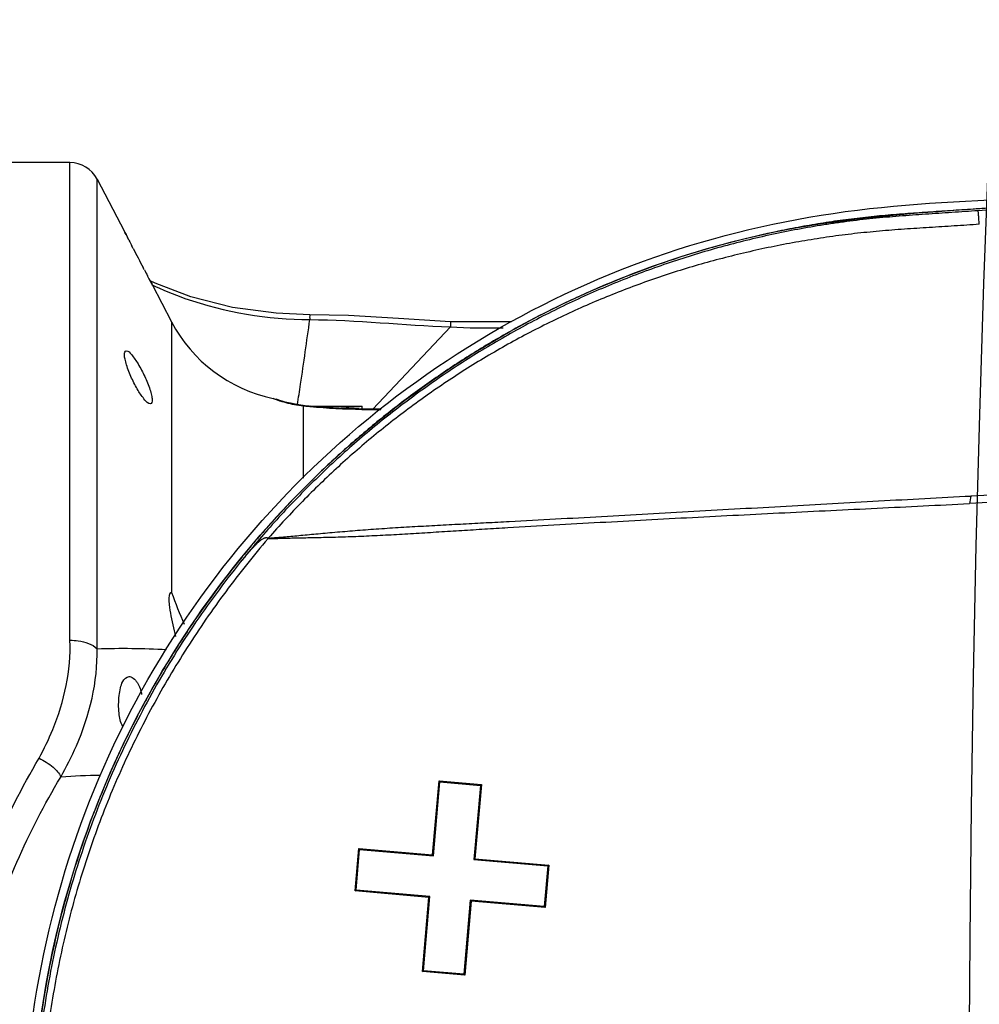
# Model space of a CAD drawing. Header units: millimetres. Extents: x 5828 to 6704, y 123 to 421.
# Tile 241 of 256: x 6496.74 to 6499, y 337.19 to 339.52. Entities that reach past the tile are written whole.
import ezdxf

# ---------------------------------------------------------------- set-up
doc = ezdxf.new("R2010")
doc.units = ezdxf.units.MM
for name, color, linetype in [('外形图', 7, 'Continuous'), ('尺寸标注', 7, 'Continuous'), ('运动范围', 7, 'Continuous')]:
    doc.layers.add(name, color=color, linetype=linetype)
doc.styles.add('微软雅黑', font='msyh.ttc', dxfattribs={"height": 1.5})
doc.dimstyles.new('尺寸标注_1_20比例', dxfattribs={"dimtxt": 1.5, "dimasz": 1.25, "dimexe": 0.5, "dimexo": 0.4, "dimgap": 0.5, "dimtad": 1, "dimdec": 1, "dimlfac": 20, "dimdsep": 46, "dimtxsty": '微软雅黑', "dimcen": 0.09, "dimadec": 0, "dimazin": 0, "dimtp": 0.01, "dimtm": 0.01, "dimtfac": 1, "dimtdec": 1, "dimtofl": 0, "dimtmove": 0, "dimatfit": 3, "dimfxl": 1, "dimtolj": 1, "dimarcsym": 0})

# ---------------------------------------------------------------- blocks, each defined once
blk = doc.blocks.new('*D1144')
at = {"layer": 'Defpoints', "color": 0}
for p in [(6557.7962, 395.6702), (6487.6476, 286.2413), (6537.9972, 286.2413)]:
    blk.add_point(p, dxfattribs=at)
at = {"layer": '尺寸标注', "color": 0, "lineweight": -2}
for p, q in [((6557.3962, 395.6702), (6487.1476, 395.6702)), ((6487.6476, 394.4202), (6487.6476, 287.4913)), ((6537.5972, 286.2413), (6487.1476, 286.2413))]:
    blk.add_line(p, q, dxfattribs=at)
at = {"layer": '尺寸标注', "color": 0}
for points in [[(6487.856, 394.4202), (6487.4393, 394.4202), (6487.6476, 395.6702)], [(6487.4393, 287.4913), (6487.856, 287.4913), (6487.6476, 286.2413)]]:
    blk.add_solid(points, dxfattribs=at)
at = {"layer": '尺寸标注', "color": 0, "insert": (6486.376, 340.9558), "char_height": 1.5, "attachment_point": 5, "rotation": 90, "style": '微软雅黑'}
blk.add_mtext('\\A1;\\A1;{\\fAlibaba PuHuiTi 3.0 55 Regular|b0|i0|c134|p18;2188.6}', dxfattribs=at)

msp = doc.modelspace()

# ---------------------------------------------------------------- linework, layer by layer
at = {"layer": '外形图', "linetype": 'ByBlock'}
for p, q in [((6496.8603, 339.1803), (6496.6861, 339.1803)), ((6496.8603, 338.0535), (6496.8603, 339.1803)), ((6496.9244, 338.0335), (6496.9244, 339.1414)), ((6496.9244, 339.1414), (6496.9889, 339.0178)), ((6496.9889, 339.0178), (6496.99, 339.0155)), ((6496.9926, 339.0104), (6496.99, 339.0157)), ((6496.99, 339.0155), (6496.9926, 339.0106)), ((6496.9926, 339.0106), (6496.9959, 339.0039)), ((6496.9959, 339.004), (6496.9926, 339.0104)), ((6496.9995, 338.9971), (6496.9959, 339.004)), ((6497.0093, 338.9779), (6497.0064, 338.9834)), ((6497.0357, 338.9273), (6497.0329, 338.9326)), ((6497.0467, 338.9067), (6497.0431, 338.9133)), ((6497.0503, 338.8999), (6497.0467, 338.9067)), ((6497.0467, 338.9066), (6497.0502, 338.9)), ((6497.0609, 338.8955), (6497.0495, 338.9015)), ((6497.0502, 338.9), (6497.053, 338.8949)), ((6497.0529, 338.895), (6497.0503, 338.8999)), ((6497.0538, 338.8934), (6497.0529, 338.895)), ((6497.053, 338.8949), (6497.0537, 338.8935)), ((6497.0537, 338.8935), (6497.0541, 338.8928)), ((6497.0541, 338.8928), (6497.0538, 338.8934)), ((6497.0541, 338.8928), (6497.1, 338.8048)), ((6497.1, 338.8048), (6497.1, 338.1664)), ((6497.5748, 338.5985), (6497.7573, 338.7925)), ((6497.7577, 338.8046), (6497.7573, 338.7925)), ((6497.9013, 338.8043), (6497.7577, 338.8046)), ((6497.3397, 338.6239), (6497.3465, 338.622)), ((6497.342, 338.623), (6497.3397, 338.6239)), ((6497.3512, 338.6204), (6497.3465, 338.622)), ((6497.3465, 338.622), (6497.3469, 338.6219)), ((6497.3469, 338.6219), (6497.3541, 338.6185)), ((6497.3678, 338.6154), (6497.3507, 338.6205)), ((6497.395, 338.6094), (6497.3678, 338.6154)), ((6497.4153, 338.6066), (6497.395, 338.6094)), ((6497.4103, 338.6066), (6497.4103, 338.436)), ((6497.4103, 338.6066), (6497.4152, 338.6066)), ((6497.4519, 338.6034), (6497.4152, 338.6066)), ((6497.4152, 338.6066), (6497.4153, 338.6066)), ((6497.4266, 338.605), (6497.4241, 338.6052)), ((6497.4304, 338.6053), (6497.5491, 338.6053)), ((6497.5491, 338.599), (6497.5491, 338.6053)), ((6497.5942, 338.5988), (6497.573, 338.5985)), ((6497.7156, 337.5469), (6497.7309, 337.7219)), ((6497.7176, 337.5446), (6497.7329, 337.7196)), ((6497.7309, 337.7219), (6497.7329, 337.7196)), ((6497.7309, 337.7219), (6497.8305, 337.7132)), ((6497.7329, 337.7196), (6497.8281, 337.7112)), ((6497.8281, 337.7112), (6497.8128, 337.5362)), ((6497.8305, 337.7132), (6497.8152, 337.5382)), ((6497.8305, 337.7132), (6497.8281, 337.7112)), ((6497.5325, 337.4622), (6497.5412, 337.5622)), ((6497.5349, 337.4642), (6497.5432, 337.5598)), ((6497.5412, 337.5622), (6497.5432, 337.5598)), ((6497.5412, 337.5622), (6497.7156, 337.5469)), ((6497.5432, 337.5598), (6497.7176, 337.5446)), ((6497.7156, 337.5469), (6497.7176, 337.5446)), ((6497.8152, 337.5382), (6497.8128, 337.5362)), ((6497.8128, 337.5362), (6497.9871, 337.521)), ((6497.8152, 337.5382), (6497.9895, 337.523)), ((6497.9871, 337.521), (6497.9788, 337.4253)), ((6497.9895, 337.523), (6497.9808, 337.423)), ((6497.9895, 337.523), (6497.9871, 337.521)), ((6497.5325, 337.4622), (6497.5349, 337.4642)), ((6497.7092, 337.4489), (6497.5349, 337.4642)), ((6497.7068, 337.4469), (6497.5325, 337.4622)), ((6497.6915, 337.2719), (6497.7068, 337.4469)), ((6497.6939, 337.2739), (6497.7092, 337.4489)), ((6497.7068, 337.4469), (6497.7092, 337.4489)), ((6497.8044, 337.4406), (6497.7891, 337.2656)), ((6497.8064, 337.4382), (6497.8044, 337.4406)), ((6497.9788, 337.4253), (6497.8044, 337.4406)), ((6497.8064, 337.4382), (6497.7911, 337.2632)), ((6497.9808, 337.423), (6497.8064, 337.4382)), ((6497.9808, 337.423), (6497.9788, 337.4253)), ((6497.6915, 337.2719), (6497.6939, 337.2739)), ((6497.7911, 337.2632), (6497.6915, 337.2719)), ((6497.7891, 337.2656), (6497.6939, 337.2739)), ((6497.7911, 337.2632), (6497.7891, 337.2656))]:
    msp.add_line(p, q, dxfattribs=at)
for points in [[(6497.4257, 338.8213), (6497.3465, 338.8248), (6497.2435, 338.8388), (6497.1451, 338.8637), (6497.0609, 338.8955)], [(6497.7577, 338.8046), (6497.6353, 338.8128), (6497.5173, 338.8194), (6497.4257, 338.8213)], [(6497.4104, 338.6073), (6497.3942, 338.6095), (6497.3815, 338.6124)], [(6497.573, 338.5985), (6497.5099, 338.5999), (6497.4519, 338.6034)], [(6497.5943, 338.5988), (6497.5717, 338.5985), (6497.549, 338.599)]]:
    msp.add_lwpolyline(points, dxfattribs=at)
for centre, radius, start, end in [((6496.8603, 339.1079), 0.0723, 27.5528, 90), ((6502.3847, 341.7513), 6.0487, 207.08743, 207.23262), ((6502.2224, 341.6677), 5.8662, 207.29258, 207.54165), ((6502.0885, 341.5979), 5.7151, 207.542, 207.7991), ((6501.9672, 341.534), 5.578, 207.8601, 208.0228), ((6497.4103, 338.9667), 0.35, 207.5528, 258.3631), ((6497.4527, 338.9246), 0.3212, 249.8492, 251.5153), ((6497.4485, 338.9119), 0.3079, 251.5028, 255.0981), ((6497.4438, 338.8926), 0.288, 255.0215, 263.3345), ((6497.581, 340.2825), 1.6847, 264.1856, 264.3374), ((6497.582, 340.2927), 1.6948, 264.3375, 264.6536), ((6497.5795, 340.2611), 1.6632, 264.7252, 268.9451), ((6497.4276, 338.4422), 0.1631, 88.4289, 89.9985), ((6497.5791, 340.2511), 1.6532, 268.9523, 270.4996), ((6508.7878, 144.0336), 194.6072, 92.602592, 92.887369), ((6508.8374, 145.8734), 192.7546, 92.644432, 92.930981), ((6500.7794, 338.0129), 1.8344, 168.0188, 168.5884), ((6496.9706, 335.7217), 2.0134, 91.0871, 93.7605)]:
    msp.add_arc(centre, radius, start, end, dxfattribs=at)
for points, knots in [([(6501.116, 334.513), (6500.8541, 334.5265), (6500.3304, 334.5553), (6499.6759, 334.5937), (6499.1526, 334.6304), (6498.7597, 334.6498), (6498.3703, 334.7181), (6497.8801, 334.9084), (6497.3409, 335.3031), (6496.9025, 335.9729), (6496.7248, 336.7539), (6496.8317, 337.5478), (6497.2089, 338.2549), (6497.809, 338.7837), (6498.4341, 339.0271), (6498.9573, 339.0704), (6499.3498, 339.0933), (6499.7424, 339.1203), (6500.1717, 339.1458), (6500.4702, 339.1628), (6500.6378, 339.172)], [0.2814625, 0.2814625, 0.2814625, 0.2814625, 0.3127361, 0.3440098, 0.3596457, 0.375288, 0.3909088, 0.4065401, 0.4376789, 0.4688356, 0.5000093, 0.531187, 0.5623615, 0.5935322, 0.6247079, 0.6403423, 0.655997, 0.6716257, 0.6872624, 0.7072791, 0.7072791, 0.7072791, 0.7072791]), ([(6500.6378, 339.1721), (6500.5723, 339.1684), (6500.4354, 339.1608), (6500.2271, 339.1488), (6500.0131, 339.1362), (6499.8348, 339.1253), (6499.6921, 339.1164), (6499.5852, 339.1097), (6499.4782, 339.1029), (6499.3712, 339.0959), (6499.2643, 339.0889), (6499.1751, 339.083), (6499.1038, 339.0782), (6499.0504, 339.0746), (6499.0058, 339.0715), (6498.9702, 339.069), (6498.9434, 339.0672), (6498.9167, 339.0654), (6498.8899, 339.0636), (6498.8632, 339.0618), (6498.8276, 339.0592), (6498.783, 339.0557), (6498.7386, 339.0513), (6498.7031, 339.0472), (6498.6677, 339.0425), (6498.6235, 339.0358), (6498.5707, 339.0265), (6498.5007, 339.0124), (6498.4137, 338.9917), (6498.3108, 338.9618), (6498.2094, 338.9269), (6498.1098, 338.8871), (6498.0123, 338.8425), (6497.917, 338.7933), (6497.8243, 338.7395), (6497.7342, 338.6813), (6497.6471, 338.6187), (6497.5631, 338.552), (6497.4825, 338.4813), (6497.4054, 338.4068), (6497.332, 338.3287), (6497.2625, 338.247), (6497.197, 338.1621), (6497.1357, 338.0742), (6497.0787, 337.9833), (6497.0262, 337.8898), (6496.9783, 337.7939), (6496.9352, 337.6957), (6496.8968, 337.5955), (6496.8635, 337.4936), (6496.835, 337.3903), (6496.8038, 337.2508), (6496.7827, 337.1092), (6496.772, 336.9666), (6496.7682, 336.8237), (6496.7766, 336.645), (6496.8023, 336.468), (6496.833, 336.3284), (6496.8611, 336.2249), (6496.8941, 336.1228), (6496.932, 336.0226), (6496.9748, 335.9242), (6497.0223, 335.8281), (6497.0745, 335.7344), (6497.1311, 335.6433), (6497.1921, 335.5551), (6497.2572, 335.47), (6497.3265, 335.3881), (6497.3996, 335.3096), (6497.4764, 335.2348), (6497.5568, 335.1639), (6497.6405, 335.0969), (6497.7274, 335.034), (6497.8172, 334.9754), (6497.9097, 334.9213), (6498.0048, 334.8717), (6498.1022, 334.8267), (6498.2016, 334.7866), (6498.3028, 334.7513), (6498.4057, 334.721), (6498.5099, 334.6957), (6498.6152, 334.6755), (6498.7037, 334.6628), (6498.7748, 334.6556), (6498.8193, 334.6519), (6498.8549, 334.6493), (6498.8816, 334.6475), (6498.9084, 334.6457), (6498.944, 334.6433), (6498.9886, 334.6402), (6499.0421, 334.6366), (6499.0955, 334.6329), (6499.1668, 334.6281), (6499.256, 334.6222), (6499.3629, 334.6152), (6499.4699, 334.6082), (6499.5769, 334.6014), (6499.6838, 334.5946), (6499.8265, 334.5857), (6500.0048, 334.5749), (6500.2188, 334.5622), (6500.4328, 334.5499), (6500.6469, 334.5379), (6500.861, 334.5263), (6501.0173, 334.5181), (6501.1024, 334.5137), (6501.116, 334.513)], [0.3131395, 0.3131395, 0.3131395, 0.3131395, 0.3203178, 0.3281304, 0.335943, 0.3437556, 0.347662, 0.3515683, 0.3554746, 0.3593809, 0.3632872, 0.3671935, 0.3691467, 0.3710998, 0.373053, 0.3740296, 0.3750062, 0.3759827, 0.3769593, 0.3779359, 0.3789125, 0.3808656, 0.3828188, 0.3837953, 0.3847719, 0.3867251, 0.3886782, 0.3906314, 0.3945374, 0.3984434, 0.4023495, 0.4062556, 0.4101617, 0.4140679, 0.4179741, 0.4218803, 0.4257865, 0.4296926, 0.4335988, 0.437505, 0.4414112, 0.4453173, 0.4492235, 0.4531297, 0.4570359, 0.4609421, 0.4648482, 0.4687544, 0.4726606, 0.4765668, 0.4804729, 0.4843791, 0.4921892, 0.4960954, 0.5000015, 0.5078116, 0.5156216, 0.5195278, 0.523434, 0.5273402, 0.5312463, 0.5351525, 0.5390587, 0.5429649, 0.546871, 0.5507772, 0.5546834, 0.5585896, 0.5624958, 0.5664019, 0.5703081, 0.5742143, 0.5781205, 0.5820266, 0.5859328, 0.589839, 0.5937451, 0.5976512, 0.6015573, 0.6054633, 0.6093693, 0.6132753, 0.6171812, 0.6191344, 0.6210875, 0.6220641, 0.6230407, 0.6240173, 0.6249939, 0.626947, 0.6289002, 0.6308533, 0.6328065, 0.6367128, 0.6406191, 0.6445254, 0.6484317, 0.6523381, 0.6562444, 0.664057, 0.6718696, 0.6796823, 0.6874949, 0.6953075, 0.7031201, 0.7046145, 0.7046145, 0.7046145, 0.7046145]), ([(6500.6356, 339.1674), (6500.5942, 339.1652), (6500.4522, 339.1572), (6500.2095, 339.1433), (6499.9076, 339.1253), (6499.6057, 339.1066), (6499.3039, 339.0872), (6499.1027, 339.0737), (6499.0021, 339.0667)], [0.8308926, 0.8308926, 0.8308926, 0.8308926, 0.8437436, 0.8749948, 0.9062461, 0.9374974, 0.9687488, 1, 1, 1, 1]), ([(6496.7507, 336.8553), (6496.7507, 337.1615), (6496.8807, 337.7816), (6497.4316, 338.5476), (6498.1124, 338.9497), (6498.7137, 339.0822), (6499.02, 339.0917), (6499.1716, 339.0996)], [0, 0, 0, 0, 0.250163, 0.50027, 0.750286, 0.875949, 1, 1, 1, 1]), ([(6499.0021, 339.0667), (6498.9918, 339.066), (6498.9711, 339.0646), (6498.94, 339.0625), (6498.909, 339.0603), (6498.8779, 339.0583), (6498.8469, 339.0561), (6498.8158, 339.0538), (6498.7848, 339.0512), (6498.7538, 339.0483), (6498.7229, 339.045), (6498.692, 339.0412), (6498.6612, 339.0369), (6498.6201, 339.0306), (6498.569, 339.0216), (6498.508, 339.0092), (6498.4474, 338.995), (6498.3872, 338.9791), (6498.3275, 338.9616), (6498.2485, 338.9359), (6498.1513, 338.8996), (6498.0372, 338.8496), (6497.9261, 338.7932), (6497.8184, 338.7307), (6497.7144, 338.6622), (6497.6144, 338.5879), (6497.5188, 338.5081), (6497.4278, 338.423), (6497.3418, 338.3329), (6497.2879, 338.2697), (6497.2619, 338.2374)], [0, 0, 0, 0, 0.015626, 0.031251, 0.046877, 0.062503, 0.078128, 0.093754, 0.109381, 0.125007, 0.140633, 0.156259, 0.171886, 0.187512, 0.218763, 0.250015, 0.281267, 0.312519, 0.34377, 0.375022, 0.43752, 0.500017, 0.562515, 0.625013, 0.687511, 0.750009, 0.812507, 0.875005, 0.937502, 1, 1, 1, 1]), ([(6499.0045, 339.0347), (6499.0043, 339.0369), (6499.004, 339.0411), (6499.0036, 339.0472), (6499.0032, 339.0525), (6499.0029, 339.0571), (6499.0026, 339.0608), (6499.0024, 339.0634), (6499.0023, 339.0649), (6499.0023, 339.0657), (6499.0023, 339.0663), (6499.0022, 339.0666), (6499.0022, 339.0667)], [0, 0, 0, 0, 0.207249, 0.396271, 0.563953, 0.707521, 0.824606, 0.913273, 0.946474, 0.97206, 0.989926, 1, 1, 1, 1]), ([(6499.0047, 339.0347), (6498.985, 339.0333), (6498.9458, 339.0307), (6498.8868, 339.0271), (6498.8279, 339.0233), (6498.7789, 339.0195), (6498.7397, 339.0158), (6498.7103, 339.0127), (6498.681, 339.0092), (6498.6518, 339.0052), (6498.6226, 339.0008), (6498.5934, 338.9961), (6498.5644, 338.991), (6498.5257, 338.9837), (6498.4775, 338.9736), (6498.4201, 338.9601), (6498.363, 338.945), (6498.2874, 338.9229), (6498.1942, 338.8913), (6498.0845, 338.8474), (6497.9775, 338.7975), (6497.8734, 338.7416), (6497.7725, 338.6802), (6497.6752, 338.6132), (6497.5974, 338.553), (6497.5371, 338.5023), (6497.493, 338.463), (6497.45, 338.4225), (6497.4081, 338.3809), (6497.3674, 338.3382), (6497.341, 338.309), (6497.328, 338.2942)], [0, 0, 0, 0, 0.031251, 0.062503, 0.093754, 0.125006, 0.140632, 0.156258, 0.171884, 0.18751, 0.203136, 0.218761, 0.234386, 0.250012, 0.281262, 0.312512, 0.343762, 0.375012, 0.437507, 0.500001, 0.562497, 0.624994, 0.687491, 0.749989, 0.812486, 0.843738, 0.87499, 0.906243, 0.937495, 0.968748, 1, 1, 1, 1]), ([(6497.0525, 338.8929), (6497.0781, 338.8803), (6497.1968, 338.8315), (6497.3265, 338.8105), (6497.426, 338.8099)], [0, 0, 0, 0, 0.22295, 1, 1, 1, 1]), ([(6497.4257, 338.8213), (6497.4267, 338.8214), (6497.4247, 338.8151), (6497.426, 338.8127), (6497.426, 338.8099)], [0, 0, 0, 0, 0.2558, 1, 1, 1, 1]), ([(6497.3968, 338.6093), (6497.3993, 338.6253), (6497.4095, 338.6921), (6497.4187, 338.759), (6497.426, 338.8099)], [0, 0, 0, 0, 0.239906, 1, 1, 1, 1]), ([(6497.021, 338.6427), (6497.0153, 338.6521), (6497.0052, 338.6719), (6496.9952, 338.6965), (6496.9904, 338.7159), (6496.9882, 338.7259), (6496.9898, 338.7364), (6496.9932, 338.7364)], [0, 0, 0, 0, 0.326486, 0.654907, 0.794331, 0.901378, 1, 1, 1, 1]), ([(6496.9932, 338.7364), (6496.9981, 338.7364), (6497.0087, 338.7235), (6497.0163, 338.713), (6497.021, 338.7052)], [0, 0, 0, 0, 0.351431, 1, 1, 1, 1]), ([(6497.021, 338.7052), (6497.0267, 338.6957), (6497.037, 338.6759), (6497.0474, 338.6514), (6497.0525, 338.632), (6497.055, 338.6219), (6497.053, 338.6114), (6497.0496, 338.6114)], [0, 0, 0, 0, 0.325996, 0.654021, 0.793492, 0.900548, 1, 1, 1, 1]), ([(6497.0496, 338.6114), (6497.0445, 338.6114), (6497.0335, 338.6241), (6497.0258, 338.6348), (6497.021, 338.6427)], [0, 0, 0, 0, 0.355925, 1, 1, 1, 1]), ([(6497.328, 338.2942), (6497.3293, 338.2943), (6497.3318, 338.2945), (6497.3356, 338.2949), (6497.3395, 338.2952), (6497.3448, 338.2956), (6497.3515, 338.2962), (6497.3627, 338.2972), (6497.3773, 338.2986), (6497.3956, 338.3002), (6497.415, 338.302), (6497.4354, 338.3039), (6497.4569, 338.3059), (6497.4873, 338.3086), (6497.5271, 338.312), (6497.5767, 338.3158), (6497.6281, 338.3192), (6497.6718, 338.3218), (6497.7072, 338.3237), (6497.743, 338.3257), (6497.788, 338.328), (6497.8421, 338.3309), (6497.9146, 338.3347), (6498.0052, 338.3396), (6498.1141, 338.3456), (6498.2229, 338.3517), (6498.3318, 338.3578), (6498.4406, 338.3639), (6498.5858, 338.3721), (6498.7672, 338.3822), (6498.9123, 338.39), (6498.9849, 338.3937)], [0, 0, 0, 0, 0.002271, 0.004583, 0.006924, 0.009299, 0.014156, 0.019155, 0.029602, 0.040674, 0.052395, 0.064766, 0.077762, 0.09133, 0.119926, 0.150022, 0.181164, 0.213003, 0.229101, 0.245283, 0.277825, 0.310514, 0.343283, 0.408922, 0.474602, 0.540283, 0.605957, 0.671625, 0.737293, 0.868639, 1, 1, 1, 1]), ([(6497.3275, 338.2933), (6497.3287, 338.2933), (6497.3312, 338.2934), (6497.3348, 338.2935), (6497.3386, 338.2936), (6497.3437, 338.2937), (6497.3502, 338.2939), (6497.361, 338.2942), (6497.3752, 338.2946), (6497.393, 338.2949), (6497.4119, 338.2953), (6497.432, 338.2957), (6497.4531, 338.2962), (6497.4753, 338.2967), (6497.4985, 338.2973), (6497.5224, 338.2981), (6497.5471, 338.2991), (6497.581, 338.3006), (6497.6154, 338.3024), (6497.6503, 338.3044), (6497.6858, 338.3065), (6497.7305, 338.3093), (6497.7844, 338.3126), (6497.8385, 338.316), (6497.9109, 338.3203), (6498.0016, 338.3256), (6498.1104, 338.3317), (6498.2192, 338.3376), (6498.3281, 338.3434), (6498.4369, 338.3489), (6498.582, 338.3562), (6498.7272, 338.3633), (6498.8724, 338.3704), (6498.9449, 338.374), (6498.9812, 338.3759)], [0, 0, 0, 0, 0.002195, 0.004431, 0.006693, 0.008988, 0.013681, 0.018512, 0.028618, 0.039356, 0.05077, 0.062878, 0.07567, 0.089102, 0.103109, 0.117612, 0.132532, 0.147795, 0.179094, 0.195025, 0.21109, 0.243501, 0.276149, 0.308929, 0.341779, 0.407571, 0.4734, 0.53923, 0.605054, 0.670874, 0.736693, 0.86834, 0.934169, 1, 1, 1, 1]), ([(6497.3275, 338.2933), (6497.3101, 338.273), (6497.2761, 338.2318), (6497.2272, 338.1683), (6497.1805, 338.1031), (6497.1215, 338.0141), (6497.0672, 337.922), (6497.018, 337.8271), (6496.9837, 337.7547), (6496.952, 337.681), (6496.9135, 337.5814), (6496.8722, 337.4543), (6496.8403, 337.3245), (6496.8206, 337.2195), (6496.8126, 337.1666), (6496.8091, 337.1402)], [0, 0, 0, 0, 0.062503, 0.125007, 0.187511, 0.250015, 0.375003, 0.437507, 0.500011, 0.562515, 0.625019, 0.750005, 0.874992, 0.937496, 1, 1, 1, 1]), ([(6497.3275, 338.2933), (6497.3274, 338.2935), (6497.3271, 338.2939), (6497.3266, 338.2945), (6497.3259, 338.2947), (6497.3251, 338.2948), (6497.3244, 338.295), (6497.3236, 338.295), (6497.3228, 338.295), (6497.3217, 338.2949), (6497.3202, 338.2946), (6497.3184, 338.294), (6497.3166, 338.2932), (6497.3139, 338.2918), (6497.3105, 338.2895), (6497.3063, 338.2861), (6497.302, 338.2822), (6497.2976, 338.2779), (6497.2931, 338.2733), (6497.2886, 338.2685), (6497.2842, 338.2635), (6497.2782, 338.2567), (6497.2708, 338.248), (6497.2649, 338.241), (6497.262, 338.2374)], [0, 0, 0, 0, 0.008562, 0.016522, 0.024625, 0.033073, 0.041531, 0.050102, 0.058979, 0.068194, 0.087595, 0.108491, 0.131026, 0.155231, 0.208584, 0.268233, 0.333126, 0.401751, 0.472939, 0.545979, 0.620343, 0.695605, 0.847611, 1, 1, 1, 1]), ([(6497.2619, 338.2374), (6497.2228, 338.1888), (6497.1673, 338.1135), (6497.0998, 338.0087), (6497.0527, 337.928), (6497.009, 337.8455), (6496.9688, 337.7613), (6496.9323, 337.6754), (6496.8885, 337.5589), (6496.8431, 337.4099), (6496.8104, 337.2576), (6496.792, 337.1345), (6496.7788, 337.0108), (6496.7748, 336.9175), (6496.7748, 336.8553)], [0, 0, 0, 0, 0.125213, 0.187763, 0.250267, 0.312745, 0.375218, 0.437704, 0.500206, 0.62519, 0.750155, 0.812633, 0.875097, 1, 1, 1, 1]), ([(6497.1, 338.1665), (6497.093, 338.1655), (6497.0937, 338.1404), (6497.0969, 338.1187), (6497.1028, 338.0895), (6497.1071, 338.0713), (6497.1093, 338.0622)], [0, 0, 0, 0, 0.198891, 0.467558, 0.736026, 1, 1, 1, 1]), ([(6496.7875, 337.7752), (6496.7994, 337.7972), (6496.8413, 337.884), (6496.8633, 337.9821), (6496.8603, 338.0535)], [0, 0, 0, 0, 0.259654, 1, 1, 1, 1]), ([(6496.8603, 338.0535), (6496.8668, 338.0535), (6496.8891, 338.0519), (6496.9129, 338.0448), (6496.9244, 338.0335)], [0, 0, 0, 0, 0.287162, 1, 1, 1, 1]), ([(6496.8385, 337.7308), (6496.852, 337.7546), (6496.9, 337.8484), (6496.9261, 337.9553), (6496.9244, 338.0335)], [0, 0, 0, 0, 0.259617, 1, 1, 1, 1]), ([(6496.9848, 337.8511), (6496.9791, 337.8601), (6496.9748, 337.885), (6496.9747, 337.9153), (6496.979, 337.9405), (6496.9839, 337.957), (6496.9935, 337.9678), (6496.9999, 337.9678)], [0, 0, 0, 0, 0.250474, 0.576566, 0.726355, 0.847935, 1, 1, 1, 1]), ([(6496.9999, 337.9678), (6497.0011, 337.9678), (6497.0069, 337.9669), (6497.0117, 337.9628), (6497.0147, 337.9594)], [0, 0, 0, 0, 0.214938, 1, 1, 1, 1]), ([(6497.0147, 337.9594), (6497.0164, 337.9575), (6497.0236, 337.9473), (6497.0276, 337.9351), (6497.0294, 337.9254)], [0, 0, 0, 0, 0.207874, 1, 1, 1, 1]), ([(6496.5313, 336.8553), (6496.5314, 337.0186), (6496.5765, 337.3416), (6496.7073, 337.6393), (6496.7875, 337.7752)], [0, 0, 0, 0, 0.508583, 1, 1, 1, 1]), ([(6496.7875, 337.7752), (6496.7993, 337.7696), (6496.8184, 337.7573), (6496.8354, 337.74), (6496.8385, 337.7308)], [0, 0, 0, 0, 0.574746, 1, 1, 1, 1]), ([(6496.5935, 336.8553), (6496.5938, 337.0108), (6496.6374, 337.318), (6496.7612, 337.6019), (6496.8385, 337.7308)], [0, 0, 0, 0, 0.508492, 1, 1, 1, 1])]:
    msp.add_open_spline(points, degree=3, knots=knots, dxfattribs=at)
for points in [[(6497.426, 338.8099), (6497.5366, 338.8088), (6497.6468, 338.7973), (6497.7573, 338.7925)], [(6497.7573, 338.7925), (6497.7988, 338.7906), (6497.8403, 338.7895), (6497.8818, 338.7907)], [(6497.432, 338.6052), (6497.4388, 338.605), (6497.4456, 338.6044), (6497.4524, 338.6034)], [(6497.5491, 338.6046), (6497.5324, 338.6038), (6497.5158, 338.6025), (6497.4992, 338.6006)], [(6497.1, 338.1665), (6497.1087, 338.141), (6497.1191, 338.1162), (6497.1295, 338.0913)], [(6496.9244, 338.0335), (6496.979, 338.0352), (6497.0336, 338.0347), (6497.0881, 338.0315)]]:
    msp.add_open_spline(points, degree=3, dxfattribs=at)
at = {"layer": '运动范围'}
msp.add_arc((6557.7962, 336.8553), 58.815, 350, 225, dxfattribs=at)

# ---------------------------------------------------------------- dimensions: what is measured, and where the dimension line sits
at = {"layer": '尺寸标注'}
dim = msp.add_linear_dim(base=(6487.6476, 286.2413), p1=(6557.7962, 395.6702), p2=(6537.9972, 286.2413), angle=90, text='\\A1;{\\fAlibaba PuHuiTi 3.0 55 Regular|b0|i0|c134|p18;2188.6}', dimstyle='尺寸标注_1_20比例', dxfattribs=at)
dim.commit()
dim.dimension.update_dxf_attribs({"geometry": '*D1144', "text_midpoint": (6487.6476, 340.9558), "dimtype": 160})

doc.saveas('drawing.dxf')
